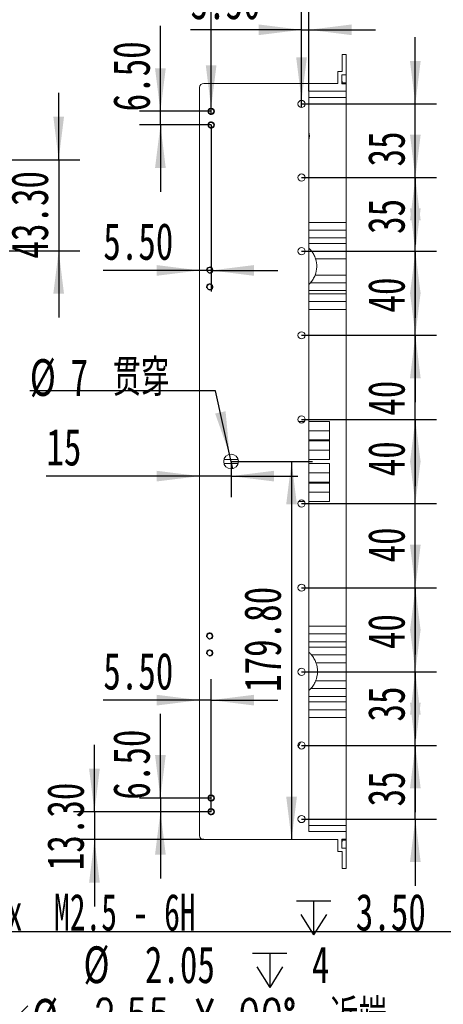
# Model space of a CAD drawing. Header units: millimetres. Extents: x 0 to 658, y -2 to 210.
# Tile 13 of 26: x 133 to 173, y 69 to 162. Entities that reach past the tile are written whole.
import ezdxf

# ---------------------------------------------------------------- set-up
doc = ezdxf.new("R2010")
doc.units = ezdxf.units.MM
doc.layers.add('图框', color=7, linetype='Continuous')
doc.styles.add('SLDTEXTSTYLE0', font='TXT', dxfattribs={"width": 0.7})
doc.styles.add('SLDTEXTSTYLE1', font='TXT', dxfattribs={"width": 0.7, "bigfont": 'bigfont'})
doc.styles.add('SLDTEXTSTYLE4', font='TXT', dxfattribs={"width": 0.628571})
doc.styles.add('SLDTEXTSTYLE5', font='TXT', dxfattribs={"width": 0.623077})
doc.styles.add('SLDTEXTSTYLE6', font='TXT', dxfattribs={"width": 0.616667})
doc.styles.add('SLDTEXTSTYLE7', font='TXT', dxfattribs={"width": 0.65})
doc.dimstyles.new('SLDDIMSTYLE0', dxfattribs={"dimtxt": 3.5, "dimasz": 4.08, "dimexe": 0, "dimexo": 0.0625, "dimgap": 0.875, "dimtad": 2, "dimlfac": 5, "dimrnd": 1e-09, "dimzin": 12, "dimdsep": 46, "dimtxsty": 'SLDTEXTSTYLE0', "dimsah": 1, "dimcen": 0.09, "dimadec": 0, "dimazin": 3, "dimtfac": 1, "dimtofl": 0, "dimtmove": 0, "dimatfit": 3, "dimfxl": 0, "dimfrac": 2, "dimtolj": 1, "dimtzin": 12, "dimarcsym": 0})
doc.dimstyles.new('SLDDIMSTYLE1', dxfattribs={"dimtxt": 3.5, "dimasz": 4.08, "dimexe": 0, "dimexo": 0.0625, "dimgap": 0.875, "dimtad": 0, "dimtih": 1, "dimtoh": 1, "dimdec": 6, "dimlfac": 5, "dimrnd": 1e-09, "dimzin": 12, "dimdsep": 46, "dimtxsty": 'SLDTEXTSTYLE0', "dimblk1": 'NONE', "dimsah": 1, "dimcen": 0, "dimadec": 0, "dimazin": 3, "dimtfac": 1, "dimtmove": 0, "dimatfit": 3, "dimldrblk": 'NONE', "dimfxl": 0, "dimfrac": 2, "dimtolj": 1, "dimtzin": 12, "dimarcsym": 0})
doc.dimstyles.new('SLDDIMSTYLE2', dxfattribs={"dimtxt": 3.5, "dimasz": 4.08, "dimexe": 0, "dimexo": 0.0625, "dimgap": 0.875, "dimtad": 2, "dimlfac": 5, "dimrnd": 1e-09, "dimzin": 12, "dimdsep": 46, "dimtxsty": 'SLDTEXTSTYLE0', "dimsah": 1, "dimcen": 0.09, "dimadec": 0, "dimazin": 3, "dimtfac": 1, "dimtmove": 0, "dimatfit": 0, "dimfxl": 0, "dimfrac": 2, "dimtolj": 1, "dimtzin": 12, "dimarcsym": 0})
doc.dimstyles.new('SLDDIMSTYLE3', dxfattribs={"dimtxt": 3.5, "dimasz": 4.08, "dimexe": 0, "dimexo": 0.0625, "dimgap": 0.875, "dimtad": 2, "dimlfac": 5, "dimrnd": 1e-09, "dimzin": 4, "dimdsep": 46, "dimtxsty": 'SLDTEXTSTYLE0', "dimsah": 1, "dimcen": 0.09, "dimadec": 0, "dimazin": 1, "dimtfac": 1, "dimtmove": 0, "dimatfit": 0, "dimfxl": 0, "dimfrac": 2, "dimtolj": 1, "dimtzin": 12, "dimarcsym": 0})
doc.dimstyles.new('SLDDIMSTYLE6', dxfattribs={"dimtxt": 3.5, "dimasz": 4.08, "dimexe": 0, "dimexo": 0.0625, "dimgap": 0.875, "dimtad": 2, "dimlfac": 5, "dimrnd": 1e-09, "dimzin": 4, "dimdsep": 46, "dimtxsty": 'SLDTEXTSTYLE0', "dimsah": 1, "dimcen": 0.09, "dimadec": 0, "dimazin": 1, "dimtfac": 1, "dimtofl": 0, "dimtmove": 0, "dimatfit": 3, "dimfxl": 0, "dimfrac": 2, "dimtolj": 1, "dimtzin": 12, "dimarcsym": 0})
doc.dimstyles.new('SLDDIMSTYLE7', dxfattribs={"dimtxt": 3.5, "dimasz": 4.08, "dimexe": 0, "dimexo": 0.0625, "dimgap": 0.875, "dimtad": 0, "dimtih": 1, "dimtoh": 1, "dimlfac": 5, "dimrnd": 1e-09, "dimzin": 12, "dimdsep": 46, "dimtxsty": 'SLDTEXTSTYLE0', "dimblk1": 'NONE', "dimsah": 1, "dimcen": 0, "dimadec": 0, "dimazin": 3, "dimtfac": 1, "dimtmove": 0, "dimatfit": 3, "dimldrblk": 'NONE', "dimfxl": 0, "dimfrac": 2, "dimtolj": 1, "dimtzin": 12, "dimarcsym": 0})
doc.dimstyles.new('SLDDIMSTYLE9', dxfattribs={"dimtxt": 3.5, "dimasz": 4.08, "dimexe": 0, "dimexo": 0.0625, "dimgap": 0.875, "dimtad": 0, "dimtih": 1, "dimtoh": 1, "dimlfac": 5, "dimrnd": 1e-09, "dimzin": 4, "dimdsep": 46, "dimtxsty": 'SLDTEXTSTYLE0', "dimblk1": 'NONE', "dimsah": 1, "dimcen": 0, "dimadec": 0, "dimazin": 1, "dimtfac": 1, "dimtmove": 0, "dimatfit": 3, "dimldrblk": 'NONE', "dimfxl": 0, "dimfrac": 2, "dimtolj": 1, "dimtzin": 12, "dimarcsym": 0})

# ---------------------------------------------------------------- blocks, each defined once
blk = doc.blocks.new('SW_SYMBOL_HOLE_DEPTH')
at = {"layer": '图框', "color": 0}
for p, q in [((0, 875), (800, 875)), ((400, 875), (400, 75)), ((100, 555), (400, 75)), ((700, 555), (400, 75))]:
    blk.add_line(p, q, dxfattribs=at)
blk = doc.blocks.new('SW_SYMBOL_HOLE_SINK')
at = {"layer": '图框', "color": 0}
for p, q in [((0, 875), (800, 75)), ((800, 75), (1600, 875))]:
    blk.add_line(p, q, dxfattribs=at)
blk = doc.blocks.new('_D_1')
at = {"layer": '图框'}
for p, q in [((125.18, 98.102), (125.18, 97.592)), ((125.18, 97.592), (125.18, 75.76)), ((125.18, 75.76), (174.225, 75.76))]:
    blk.add_line(p, q, dxfattribs=at)
blk.add_solid([(125.18, 97.592), (124.672, 93.512), (125.688, 93.512)], dxfattribs=at)
at = {"layer": '图框', "xscale": 0.004072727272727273, "yscale": 0.004072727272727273, "zscale": 0.004072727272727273}
for name, p in [('SW_SYMBOL_HOLE_DEPTH', (158.848, 75.119)), ('SW_SYMBOL_HOLE_DEPTH', (154.672, 70.119)), ('SW_SYMBOL_HOLE_SINK', (126.768, 65.119))]:
    blk.add_blockref(name, p, dxfattribs=at)
at = {"layer": '图框', "char_height": 3.5, "attachment_point": 1}
for s, insert, style in [('4 x  M2.5 - 6H', (128.295, 79.344), 'SLDTEXTSTYLE4'), ('3.50', (164.483, 79.344), 'SLDTEXTSTYLE0'), ('%%c', (138.581, 74.344), 'SLDTEXTSTYLE0'), ('2.05', (144.42, 74.344), 'SLDTEXTSTYLE0'), ('4', (160.307, 74.344), 'SLDTEXTSTYLE0'), ('%%c', (133.693, 69.344), 'SLDTEXTSTYLE0'), ('2.55 X 90\\M+1818B, \\M+18BDF\\M+1925B', (139.532, 69.344), 'SLDTEXTSTYLE1')]:
    blk.add_mtext(s, dxfattribs=dict(at, insert=insert, style=style))
blk = doc.blocks.new('_NONE')
blk = doc.blocks.new('_D_7')
at = {"layer": '图框'}
for p, q in [((93.501, 89.696), (93.98, 89.319)), ((93.98, 89.319), (133.093, 58.511)), ((133.093, 58.511), (182.138, 58.511))]:
    blk.add_line(p, q, dxfattribs=at)
blk.add_solid([(93.98, 89.319), (96.871, 86.395), (97.499, 87.193)], dxfattribs=at)
at = {"layer": '图框', "xscale": 0.004072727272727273, "yscale": 0.004072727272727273, "zscale": 0.004072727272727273}
for name, p in [('SW_SYMBOL_HOLE_DEPTH', (168.797, 57.87)), ('SW_SYMBOL_HOLE_DEPTH', (162.585, 52.87)), ('SW_SYMBOL_HOLE_SINK', (134.68, 47.87))]:
    blk.add_blockref(name, p, dxfattribs=at)
at = {"layer": '图框', "char_height": 3.5, "attachment_point": 1}
for s, insert, style in [('12 x  M3 - 6H', (140.282, 62.095), 'SLDTEXTSTYLE5'), ('4', (174.432, 62.095), 'SLDTEXTSTYLE0'), ('%%c', (146.494, 57.095), 'SLDTEXTSTYLE0'), ('2.50', (152.333, 57.095), 'SLDTEXTSTYLE0'), ('4', (168.22, 57.095), 'SLDTEXTSTYLE0'), ('%%c', (141.606, 52.095), 'SLDTEXTSTYLE0'), ('3.05 X 90\\M+1818B, \\M+18BDF\\M+1925B', (147.444, 52.095), 'SLDTEXTSTYLE1')]:
    blk.add_mtext(s, dxfattribs=dict(at, insert=insert, style=style))
blk = doc.blocks.new('_D_14')
at = {"layer": '图框'}
for p, q in [((136.219, 149.147), (136.219, 155.497)), ((124.72, 149.147), (138.219, 149.147)), ((136.219, 149.147), (136.219, 140.487)), ((124.72, 140.487), (138.219, 140.487)), ((136.219, 140.487), (136.219, 134.137))]:
    blk.add_line(p, q, dxfattribs=at)
for points in [[(136.219, 149.147), (136.727, 153.227), (135.711, 153.227)], [(136.219, 140.487), (135.711, 136.407), (136.727, 136.407)]]:
    blk.add_solid(points, dxfattribs=at)
at = {"layer": '图框', "insert": (131.708, 139.74), "char_height": 3.5, "attachment_point": 1, "rotation": 90, "style": 'SLDTEXTSTYLE0'}
blk.add_mtext('43.30', dxfattribs=at)
blk = doc.blocks.new('SW_NOTE_3')
at = {"layer": '图框', "color": 0, "char_height": 4.23333, "attachment_point": 1, "style": 'SLDTEXTSTYLE1'}
for s, insert in [('\\M+18E9A\\M+191CC\\M+19776\\M+18B81\\M+18146\\M+18C83\\M+18CF5\\M+191C5标\\M+18143\\M+19176\\M+191CC\\M+18143', (0.49, 12.572)), ('\\M+18E9A\\M+18D825mm\\M+18143\\M+18E9A\\M+191CC\\M+190B4\\M+19DF0', (0.49, 5.427))]:
    blk.add_mtext(s, dxfattribs=dict(at, insert=insert))
blk = doc.blocks.new('_D_31')
at = {"layer": '图框'}
for p, q in [((150.723, 154.052), (150.723, 189.613)), ((150.723, 189.613), (199.768, 189.613)), ((150.723, 153.442), (150.723, 154.052))]:
    blk.add_line(p, q, dxfattribs=at)
blk.add_solid([(150.723, 154.052), (151.231, 158.132), (150.215, 158.132)], dxfattribs=at)
at = {"layer": '图框', "xscale": 0.004072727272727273, "yscale": 0.004072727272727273, "zscale": 0.004072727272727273}
for name, p in [('SW_SYMBOL_HOLE_DEPTH', (182.353, 188.973)), ('SW_SYMBOL_HOLE_DEPTH', (180.215, 183.973)), ('SW_SYMBOL_HOLE_SINK', (152.31, 178.973))]:
    blk.add_blockref(name, p, dxfattribs=at)
at = {"layer": '图框', "char_height": 3.5, "attachment_point": 1}
for s, insert, style in [('4 x  M3 - 6H', (155.875, 193.198), 'SLDTEXTSTYLE6'), ('5.50', (187.988, 193.198), 'SLDTEXTSTYLE0'), ('%%c', (164.124, 188.198), 'SLDTEXTSTYLE0'), ('2.50', (169.963, 188.198), 'SLDTEXTSTYLE0'), ('6', (185.85, 188.198), 'SLDTEXTSTYLE0'), ('%%c', (159.236, 183.198), 'SLDTEXTSTYLE0'), ('3.05 X 90\\M+1818B, \\M+18BDF\\M+1925B', (165.074, 183.198), 'SLDTEXTSTYLE1')]:
    blk.add_mtext(s, dxfattribs=dict(at, insert=insert, style=style))
blk = doc.blocks.new('_D_32')
at = {"layer": '图框'}
for p, q in [((145.898, 153.747), (145.898, 161.886)), ((150.723, 153.747), (143.898, 153.747)), ((145.898, 152.447), (145.898, 153.747)), ((150.723, 152.447), (143.898, 152.447)), ((145.898, 152.447), (145.898, 146.097))]:
    blk.add_line(p, q, dxfattribs=at)
for points in [[(145.898, 153.747), (146.406, 157.827), (145.39, 157.827)], [(145.898, 152.447), (145.39, 148.367), (146.406, 148.367)]]:
    blk.add_solid(points, dxfattribs=at)
at = {"layer": '图框', "insert": (141.386, 153.739), "char_height": 3.5, "attachment_point": 1, "rotation": 90, "style": 'SLDTEXTSTYLE0'}
blk.add_mtext('6.50', dxfattribs=at)
blk = doc.blocks.new('_D_33')
at = {"layer": '图框'}
for p, q in [((150.723, 152.447), (150.723, 136.615)), ((149.623, 138.615), (140.462, 138.615)), ((150.723, 138.615), (149.623, 138.615)), ((150.723, 138.615), (157.073, 138.615))]:
    blk.add_line(p, q, dxfattribs=at)
for points in [[(149.623, 138.615), (145.543, 139.123), (145.543, 138.107)], [(150.723, 138.615), (154.803, 138.107), (154.803, 139.123)]]:
    blk.add_solid(points, dxfattribs=at)
at = {"layer": '图框', "insert": (140.462, 143.127), "char_height": 3.5, "attachment_point": 1, "style": 'SLDTEXTSTYLE0'}
blk.add_mtext('5.50', dxfattribs=at)
blk = doc.blocks.new('_D_34')
at = {"layer": '图框'}
for p, q in [((150.723, 87.147), (150.723, 99.754)), ((149.623, 97.754), (140.462, 97.754)), ((150.723, 97.754), (149.623, 97.754)), ((150.723, 97.754), (157.073, 97.754))]:
    blk.add_line(p, q, dxfattribs=at)
for points in [[(149.623, 97.754), (145.543, 98.262), (145.543, 97.246)], [(150.723, 97.754), (154.803, 97.246), (154.803, 98.262)]]:
    blk.add_solid(points, dxfattribs=at)
at = {"layer": '图框', "insert": (140.462, 102.266), "char_height": 3.5, "attachment_point": 1, "style": 'SLDTEXTSTYLE0'}
blk.add_mtext('5.50', dxfattribs=at)
blk = doc.blocks.new('_D_35')
at = {"layer": '图框'}
for p, q in [((145.898, 88.447), (145.898, 96.438)), ((150.723, 88.447), (143.898, 88.447)), ((145.898, 88.447), (145.898, 87.147)), ((150.723, 87.147), (143.898, 87.147)), ((145.898, 87.147), (145.898, 80.797))]:
    blk.add_line(p, q, dxfattribs=at)
for points in [[(145.898, 88.447), (146.406, 92.527), (145.39, 92.527)], [(145.898, 87.147), (145.39, 83.067), (146.406, 83.067)]]:
    blk.add_solid(points, dxfattribs=at)
at = {"layer": '图框', "insert": (141.386, 88.29), "char_height": 3.5, "attachment_point": 1, "rotation": 90, "style": 'SLDTEXTSTYLE0'}
blk.add_mtext('6.50', dxfattribs=at)
blk = doc.blocks.new('_D_36')
at = {"layer": '图框'}
for p, q in [((139.623, 87.147), (139.623, 93.497)), ((150.723, 87.147), (137.623, 87.147)), ((139.623, 87.147), (139.623, 84.487)), ((150.023, 84.487), (137.623, 84.487)), ((139.623, 84.487), (139.623, 78.137))]:
    blk.add_line(p, q, dxfattribs=at)
for points in [[(139.623, 87.147), (140.131, 91.227), (139.115, 91.227)], [(139.623, 84.487), (139.115, 80.407), (140.131, 80.407)]]:
    blk.add_solid(points, dxfattribs=at)
at = {"layer": '图框', "insert": (135.111, 81.577), "char_height": 3.5, "attachment_point": 1, "rotation": 90, "style": 'SLDTEXTSTYLE0'}
blk.add_mtext('13.30', dxfattribs=at)
blk = doc.blocks.new('_D_37')
at = {"layer": '图框'}
for p, q in [((159.323, 154.787), (159.323, 167.844)), ((159.323, 167.844), (194.925, 167.844)), ((159.323, 154.107), (159.323, 154.787))]:
    blk.add_line(p, q, dxfattribs=at)
blk.add_solid([(159.323, 154.787), (159.831, 158.867), (158.815, 158.867)], dxfattribs=at)
at = {"layer": '图框', "xscale": 0.004072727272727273, "yscale": 0.004072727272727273, "zscale": 0.004072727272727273}
blk.add_blockref('SW_SYMBOL_HOLE_DEPTH', (187.185, 167.203), dxfattribs=at)
at = {"layer": '图框', "char_height": 3.5, "attachment_point": 1}
for s, insert, style in [('10 x', (160.91, 171.428), 'SLDTEXTSTYLE7'), ('%%c', (171.095, 171.428), 'SLDTEXTSTYLE0'), ('3.40', (176.933, 171.428), 'SLDTEXTSTYLE0'), ('7', (192.82, 171.428), 'SLDTEXTSTYLE0')]:
    blk.add_mtext(s, dxfattribs=dict(at, insert=insert, style=style))
blk = doc.blocks.new('_D_38')
at = {"layer": '图框'}
for p, q in [((170.149, 154.447), (170.149, 160.797)), ((159.323, 154.447), (172.149, 154.447)), ((170.149, 147.447), (170.149, 154.447)), ((159.323, 147.447), (172.149, 147.447)), ((170.149, 147.447), (170.149, 141.097))]:
    blk.add_line(p, q, dxfattribs=at)
for points in [[(170.149, 154.447), (170.657, 158.527), (169.641, 158.527)], [(170.149, 147.447), (169.641, 143.367), (170.657, 143.367)]]:
    blk.add_solid(points, dxfattribs=at)
at = {"layer": '图框', "insert": (165.637, 148.5), "char_height": 3.5, "attachment_point": 1, "rotation": 90, "style": 'SLDTEXTSTYLE0'}
blk.add_mtext('35', dxfattribs=at)
blk = doc.blocks.new('_D_39')
at = {"layer": '图框'}
for p, q in [((170.149, 147.447), (170.149, 153.797)), ((159.323, 147.447), (172.149, 147.447)), ((170.149, 140.447), (170.149, 147.447)), ((159.323, 140.447), (172.149, 140.447)), ((170.149, 140.447), (170.149, 134.097))]:
    blk.add_line(p, q, dxfattribs=at)
for points in [[(170.149, 147.447), (170.657, 151.527), (169.641, 151.527)], [(170.149, 140.447), (169.641, 136.367), (170.657, 136.367)]]:
    blk.add_solid(points, dxfattribs=at)
at = {"layer": '图框', "insert": (165.637, 142.087), "char_height": 3.5, "attachment_point": 1, "rotation": 90, "style": 'SLDTEXTSTYLE0'}
blk.add_mtext('35', dxfattribs=at)
blk = doc.blocks.new('_D_40')
at = {"layer": '图框'}
for p, q in [((170.149, 140.447), (170.149, 146.797)), ((159.323, 140.447), (172.149, 140.447)), ((170.149, 132.447), (170.149, 140.447)), ((159.323, 132.447), (172.149, 132.447)), ((170.149, 132.447), (170.149, 126.097))]:
    blk.add_line(p, q, dxfattribs=at)
for points in [[(170.149, 140.447), (170.657, 144.527), (169.641, 144.527)], [(170.149, 132.447), (169.641, 128.367), (170.657, 128.367)]]:
    blk.add_solid(points, dxfattribs=at)
at = {"layer": '图框', "insert": (165.637, 134.609), "char_height": 3.5, "attachment_point": 1, "rotation": 90, "style": 'SLDTEXTSTYLE0'}
blk.add_mtext('40', dxfattribs=at)
blk = doc.blocks.new('_D_41')
at = {"layer": '图框'}
for p, q in [((170.149, 132.447), (170.149, 138.797)), ((159.323, 132.447), (172.149, 132.447)), ((170.149, 124.447), (170.149, 132.447)), ((159.323, 124.447), (172.149, 124.447)), ((170.149, 124.447), (170.149, 118.097))]:
    blk.add_line(p, q, dxfattribs=at)
for points in [[(170.149, 132.447), (170.657, 136.527), (169.641, 136.527)], [(170.149, 124.447), (169.641, 120.367), (170.657, 120.367)]]:
    blk.add_solid(points, dxfattribs=at)
at = {"layer": '图框', "insert": (165.637, 124.797), "char_height": 3.5, "attachment_point": 1, "rotation": 90, "style": 'SLDTEXTSTYLE0'}
blk.add_mtext('40', dxfattribs=at)
blk = doc.blocks.new('_D_42')
at = {"layer": '图框'}
for p, q in [((159.323, 124.447), (172.149, 124.447)), ((170.149, 116.447), (170.149, 124.447)), ((159.323, 116.447), (172.149, 116.447))]:
    blk.add_line(p, q, dxfattribs=at)
for points in [[(170.149, 124.447), (169.641, 120.367), (170.657, 120.367)], [(170.149, 116.447), (170.657, 120.527), (169.641, 120.527)]]:
    blk.add_solid(points, dxfattribs=at)
at = {"layer": '图框', "insert": (165.637, 119.04), "char_height": 3.5, "attachment_point": 1, "rotation": 90, "style": 'SLDTEXTSTYLE0'}
blk.add_mtext('40', dxfattribs=at)
blk = doc.blocks.new('_D_43')
at = {"layer": '图框'}
for p, q in [((170.149, 116.447), (170.149, 122.797)), ((159.323, 116.447), (172.149, 116.447)), ((170.149, 108.447), (170.149, 116.447)), ((159.323, 108.447), (172.149, 108.447)), ((170.149, 108.447), (170.149, 102.097))]:
    blk.add_line(p, q, dxfattribs=at)
for points in [[(170.149, 116.447), (170.657, 120.527), (169.641, 120.527)], [(170.149, 108.447), (169.641, 104.367), (170.657, 104.367)]]:
    blk.add_solid(points, dxfattribs=at)
at = {"layer": '图框', "insert": (165.637, 110.84), "char_height": 3.5, "attachment_point": 1, "rotation": 90, "style": 'SLDTEXTSTYLE0'}
blk.add_mtext('40', dxfattribs=at)
blk = doc.blocks.new('_D_44')
at = {"layer": '图框'}
for p, q in [((170.149, 108.447), (170.149, 114.797)), ((159.323, 108.447), (172.149, 108.447)), ((170.149, 100.447), (170.149, 108.447)), ((159.323, 100.447), (172.149, 100.447)), ((170.149, 100.447), (170.149, 94.097))]:
    blk.add_line(p, q, dxfattribs=at)
for points in [[(170.149, 108.447), (170.657, 112.527), (169.641, 112.527)], [(170.149, 100.447), (169.641, 96.367), (170.657, 96.367)]]:
    blk.add_solid(points, dxfattribs=at)
at = {"layer": '图框', "insert": (165.637, 102.601), "char_height": 3.5, "attachment_point": 1, "rotation": 90, "style": 'SLDTEXTSTYLE0'}
blk.add_mtext('40', dxfattribs=at)
blk = doc.blocks.new('_D_45')
at = {"layer": '图框'}
for p, q in [((159.323, 154.447), (159.323, 163.499)), ((160.023, 155.647), (160.023, 163.499)), ((159.323, 161.499), (148.773, 161.499)), ((159.323, 161.499), (160.023, 161.499)), ((160.023, 161.499), (166.373, 161.499))]:
    blk.add_line(p, q, dxfattribs=at)
for points in [[(159.323, 161.499), (155.243, 162.007), (155.243, 160.991)], [(160.023, 161.499), (164.103, 160.991), (164.103, 162.007)]]:
    blk.add_solid(points, dxfattribs=at)
at = {"layer": '图框', "insert": (148.773, 166.011), "char_height": 3.5, "attachment_point": 1, "style": 'SLDTEXTSTYLE0'}
blk.add_mtext('3.50', dxfattribs=at)
blk = doc.blocks.new('_D_46')
at = {"layer": '图框'}
for p, q in [((170.149, 100.447), (170.149, 106.797)), ((159.323, 100.447), (172.149, 100.447)), ((170.149, 93.447), (170.149, 100.447)), ((159.323, 93.447), (172.149, 93.447)), ((170.149, 93.447), (170.149, 87.097))]:
    blk.add_line(p, q, dxfattribs=at)
for points in [[(170.149, 100.447), (170.657, 104.527), (169.641, 104.527)], [(170.149, 93.447), (169.641, 89.367), (170.657, 89.367)]]:
    blk.add_solid(points, dxfattribs=at)
at = {"layer": '图框', "insert": (165.637, 95.717), "char_height": 3.5, "attachment_point": 1, "rotation": 90, "style": 'SLDTEXTSTYLE0'}
blk.add_mtext('35', dxfattribs=at)
blk = doc.blocks.new('_D_47')
at = {"layer": '图框'}
for p, q in [((170.149, 93.447), (170.149, 99.797)), ((159.323, 93.447), (172.149, 93.447)), ((170.149, 86.447), (170.149, 93.447)), ((159.323, 86.447), (172.149, 86.447)), ((170.149, 86.447), (170.149, 80.097))]:
    blk.add_line(p, q, dxfattribs=at)
for points in [[(170.149, 93.447), (170.657, 97.527), (169.641, 97.527)], [(170.149, 86.447), (169.641, 82.367), (170.657, 82.367)]]:
    blk.add_solid(points, dxfattribs=at)
at = {"layer": '图框', "insert": (165.637, 87.646), "char_height": 3.5, "attachment_point": 1, "rotation": 90, "style": 'SLDTEXTSTYLE0'}
blk.add_mtext('35', dxfattribs=at)
blk = doc.blocks.new('_D_48')
at = {"layer": '图框'}
for p, q in [((151.153, 127.174), (133.475, 127.174)), ((152.474, 121.131), (151.153, 127.174)), ((152.772, 119.764), (152.474, 121.131))]:
    blk.add_line(p, q, dxfattribs=at)
blk.add_solid([(152.474, 121.131), (152.099, 125.226), (151.106, 125.009)], dxfattribs=at)
at = {"layer": '图框', "char_height": 3.5, "attachment_point": 1}
for s, insert, style in [('%%c', (133.475, 130.185), 'SLDTEXTSTYLE0'), ('7', (137.345, 130.185), 'SLDTEXTSTYLE0'), ('贯\\M+190FA', (141.35, 130.185), 'SLDTEXTSTYLE1')]:
    blk.add_mtext(s, dxfattribs=dict(at, insert=insert, style=style))
blk = doc.blocks.new('_D_49')
at = {"layer": '图框'}
for p, q in [((152.623, 120.447), (152.623, 117.056)), ((149.623, 119.056), (135.045, 119.056)), ((152.623, 119.056), (149.623, 119.056)), ((152.623, 119.056), (158.973, 119.056))]:
    blk.add_line(p, q, dxfattribs=at)
for points in [[(149.623, 119.056), (145.543, 119.564), (145.543, 118.548)], [(152.623, 119.056), (156.703, 118.548), (156.703, 119.564)]]:
    blk.add_solid(points, dxfattribs=at)
at = {"layer": '图框', "insert": (135.045, 123.568), "char_height": 3.5, "attachment_point": 1, "style": 'SLDTEXTSTYLE0'}
blk.add_mtext('15', dxfattribs=at)
blk = doc.blocks.new('_D_50')
at = {"layer": '图框'}
for p, q in [((152.623, 120.447), (160.374, 120.447)), ((158.374, 120.447), (158.374, 84.487))]:
    blk.add_line(p, q, dxfattribs=at)
for points in [[(158.374, 120.447), (157.866, 116.367), (158.882, 116.367)], [(158.374, 84.487), (158.882, 88.567), (157.866, 88.567)]]:
    blk.add_solid(points, dxfattribs=at)
at = {"layer": '图框', "insert": (153.862, 98.528), "char_height": 3.5, "attachment_point": 1, "rotation": 90, "style": 'SLDTEXTSTYLE0'}
blk.add_mtext('179.80', dxfattribs=at)

msp = doc.modelspace()

# ---------------------------------------------------------------- linework, layer by layer
at = {"color": 7, "linetype": 'Continuous', "lineweight": 15}
for p, q in [((163.18299107, 159.14742932), (163.18299107, 157.54742906)), ((163.18299107, 159.14742932), (163.58299109, 159.14742932)), ((163.58299109, 159.14742932), (163.58299109, 157.20742927)), ((162.78299105, 156.40742914), (162.78299105, 157.54742906)), ((162.78299105, 157.54742906), (163.18299107, 157.54742906)), ((150.02299103, 156.40742914), (162.78299105, 156.40742914)), ((163.14299109, 157.20742927), (163.58299109, 157.20742927)), ((163.14299109, 157.20742927), (163.14299109, 156.34742812)), ((163.18299107, 156.62063346), (163.14299109, 156.62063346)), ((163.18299107, 156.34742812), (163.18299107, 156.62063346)), ((163.18299107, 156.44742832), (163.58299109, 156.44742832)), ((163.58299109, 156.44742832), (163.58299109, 157.20742927)), ((163.58299109, 156.34742812), (163.58299109, 156.44742832)), ((149.62299171, 84.88742993), (149.62299171, 156.00742833)), ((160.02299118, 155.64742819), (160.02299118, 85.24743006)), ((163.58299109, 155.64742819), (160.02299118, 155.64742819)), ((163.14299109, 156.34742812), (163.58299109, 156.34742812)), ((163.58299109, 156.34742812), (163.58299109, 155.64742819)), ((163.58299109, 155.64742819), (163.58299109, 155.04742847)), ((163.58299109, 143.18038099), (163.58299109, 155.04742847)), ((163.58299109, 143.18038099), (163.58299109, 142.4471688)), ((163.58299109, 142.4471688), (163.58299109, 141.7139566)), ((163.58299109, 141.18090053), (163.58299109, 141.7139566)), ((163.58299109, 140.44768843), (160.27991104, 140.44768843)), ((163.58299109, 141.18090053), (163.58299109, 140.44768843)), ((163.58299109, 140.44768843), (163.58299109, 139.7144763)), ((163.58299109, 139.7144763), (160.66410321, 139.7144763)), ((163.58299109, 138.18038092), (163.58299109, 139.7144763)), ((160.62264836, 138.18038092), (163.58299109, 138.18038092)), ((163.58299109, 138.18038092), (163.58299109, 137.44716872)), ((160.02299118, 137.29082015), (160.18028709, 137.44716872)), ((160.18028709, 137.44716872), (163.58299109, 137.44716872)), ((163.58299109, 137.44716872), (163.58299109, 136.71395671)), ((163.58299109, 136.38090049), (163.58299109, 136.71395671)), ((163.58299109, 136.38090049), (163.58299109, 135.64768829)), ((163.58299109, 135.64768829), (163.58299109, 134.91447628)), ((163.58299109, 104.78038178), (163.58299109, 134.91447628)), ((161.98299102, 124.24742863), (161.98299102, 123.37016002)), ((161.98299102, 123.37016002), (161.98299102, 122.49289141)), ((161.98299102, 122.40196601), (161.98299102, 122.49289141)), ((161.98299102, 122.40196601), (161.98299102, 121.5246974)), ((161.98299102, 121.5246974), (161.98299102, 120.64742879)), ((161.98299102, 120.24742798), (161.98299102, 119.37016085)), ((161.98299102, 119.37016085), (161.98299102, 118.49289224)), ((161.98299102, 118.40196536), (161.98299102, 118.49289224)), ((161.98299102, 118.40196536), (161.98299102, 117.52469674)), ((161.98299102, 117.52469674), (161.98299102, 116.64742813)), ((163.58299109, 104.78038178), (163.58299109, 104.04717014)), ((163.58299109, 104.04717014), (163.58299109, 103.31395552)), ((163.58299109, 102.78089926), (163.58299109, 103.31395552)), ((163.58299109, 102.78089926), (163.58299109, 102.04768763)), ((163.58299109, 102.04768763), (160.2728531, 102.04768763)), ((163.58299109, 101.31447599), (160.69728046, 101.31447599)), ((163.58299109, 102.04768763), (163.58299109, 101.31447599)), ((163.58299109, 99.58038018), (163.58299109, 101.31447599)), ((160.66657401, 99.58038018), (163.58299109, 99.58038018)), ((163.58299109, 99.58038018), (163.58299109, 98.84716854)), ((160.02299118, 98.67562935), (160.20230207, 98.84716854)), ((160.20230207, 98.84716854), (163.58299109, 98.84716854)), ((163.58299109, 98.84716854), (163.58299109, 98.11395691)), ((163.58299109, 97.58090065), (163.58299109, 98.11395691)), ((163.58299109, 97.58090065), (163.58299109, 96.84768901)), ((163.58299109, 96.84768901), (163.58299109, 96.11447737)), ((163.58299109, 85.8474283), (163.58299109, 96.11447737)), ((160.02299118, 85.24743006), (163.58299109, 85.24743006)), ((163.58299109, 85.8474283), (163.58299109, 85.24743006)), ((163.58299109, 85.24743006), (163.58299109, 84.54742715)), ((150.02299103, 84.48742912), (162.78299105, 84.48742912)), ((162.78299105, 83.34743068), (162.78299105, 84.48742912)), ((163.14299109, 84.54742715), (163.58299109, 84.54742715)), ((163.14299109, 84.54742715), (163.14299109, 83.6874275)), ((163.14299109, 84.2742233), (163.18299107, 84.2742233)), ((163.18299107, 84.2742233), (163.18299107, 84.54742715)), ((163.18299107, 84.44742844), (163.58299109, 84.44742844)), ((163.58299109, 84.44742844), (163.58299109, 84.54742715)), ((163.58299109, 83.6874275), (163.58299109, 84.44742844)), ((162.78299105, 83.34743068), (163.18299107, 83.34743068)), ((163.14299109, 83.6874275), (163.58299109, 83.6874275)), ((163.18299107, 83.34743068), (163.18299107, 81.74742744)), ((163.58299109, 83.6874275), (163.58299109, 81.74742744)), ((163.18299107, 81.74742744), (163.58299109, 81.74742744))]:
    msp.add_line(p, q, dxfattribs=at)
at = {"color": 8, "linetype": 'Continuous', "lineweight": 15}
for p, q in [((163.58299109, 155.04742847), (160.02299118, 155.04742847)), ((160.02299118, 143.18038099), (163.58299109, 143.18038099)), ((160.02299118, 142.4471688), (163.58299109, 142.4471688)), ((163.58299109, 141.7139566), (160.02299118, 141.7139566)), ((160.02299118, 141.18090053), (163.58299109, 141.18090053)), ((163.58299109, 136.71395671), (160.02299118, 136.71395671)), ((160.02299118, 136.38090049), (163.58299109, 136.38090049)), ((163.58299109, 135.64768829), (160.02299118, 135.64768829)), ((163.58299109, 134.91447628), (160.02299118, 134.91447628)), ((159.04803651, 124.24742863), (159.59794561, 124.24742863)), ((160.02299118, 124.24742863), (161.98299102, 124.24742863)), ((160.02299118, 123.37016002), (161.98299102, 123.37016002)), ((161.98299102, 122.49289141), (160.02299118, 122.49289141)), ((160.02299118, 122.40196601), (161.98299102, 122.40196601)), ((161.98299102, 121.5246974), (160.02299118, 121.5246974)), ((153.29381156, 120.64742879), (151.95217061, 120.64742879)), ((151.95217061, 120.24742798), (153.29381156, 120.24742798)), ((161.98299102, 120.64742879), (160.02299118, 120.64742879)), ((160.02299118, 120.24742798), (161.98299102, 120.24742798)), ((160.02299118, 119.37016085), (161.98299102, 119.37016085)), ((161.98299102, 118.49289224), (160.02299118, 118.49289224)), ((160.02299118, 118.40196536), (161.98299102, 118.40196536)), ((161.98299102, 117.52469674), (160.02299118, 117.52469674)), ((159.59794561, 116.64742813), (159.04803651, 116.64742813)), ((161.98299102, 116.64742813), (160.02299118, 116.64742813)), ((160.02299118, 104.78038178), (163.58299109, 104.78038178)), ((160.02299118, 104.04717014), (163.58299109, 104.04717014)), ((163.58299109, 103.31395552), (160.02299118, 103.31395552)), ((160.02299118, 102.78089926), (163.58299109, 102.78089926)), ((163.58299109, 98.11395691), (160.02299118, 98.11395691)), ((160.02299118, 97.58090065), (163.58299109, 97.58090065)), ((163.58299109, 96.84768901), (160.02299118, 96.84768901)), ((163.58299109, 96.11447737), (160.02299118, 96.11447737)), ((160.02299118, 85.8474283), (163.58299109, 85.8474283))]:
    msp.add_line(p, q, dxfattribs=at)
at = {"color": 7, "linetype": 'Continuous', "lineweight": 15}
for centre, radius in [((159.32299109, 154.44742861), 0.34), ((150.72299109, 153.74742861), 0.305), ((150.72299109, 153.74742861), 0.25), ((150.72299109, 152.44742861), 0.305), ((150.72299109, 152.44742861), 0.25), ((159.32299109, 147.44742861), 0.34), ((159.32299109, 140.44742861), 0.34), ((150.58299109, 138.64742861), 0.25), ((150.58299109, 137.04742861), 0.25), ((159.32299109, 132.44742861), 0.34), ((159.32299109, 124.44742861), 0.34), ((152.62299109, 120.44742861), 0.7), ((159.32299109, 116.44742861), 0.34), ((159.32299109, 108.44742861), 0.34), ((150.58299109, 103.84742861), 0.25), ((150.58299109, 102.24742861), 0.25), ((159.32299109, 100.44742861), 0.34), ((159.32299109, 93.44742861), 0.34), ((150.72299109, 88.44742861), 0.305), ((150.72299109, 88.44742861), 0.25), ((150.72299109, 87.14742861), 0.305), ((150.72299109, 87.14742861), 0.25), ((159.32299109, 86.44742861), 0.34)]:
    msp.add_circle(centre, radius, dxfattribs=at)
for centre, radius, start, end in [((150.02299109, 156.00742861), 0.4, 90, 180), ((158.42299109, 151.40742861), 1.65, 345.8588897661, 14.1411102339), ((158.42299109, 139.00742861), 2.35, 339.3942742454, 17.5099465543), ((158.42299109, 100.48742861), 2.42, 337.9872383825, 19.9838493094), ((158.42299109, 93.88742861), 0.8, 316.3645074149, 351.5285019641), ((150.02299109, 84.88742861), 0.4, 180, 270)]:
    msp.add_arc(centre, radius, start, end, dxfattribs=at)
at = {"color": 7, "linetype": 'Continuous', "lineweight": 0}
for centre in [(150.72299109, 153.74742861), (150.72299109, 152.44742861), (150.58299109, 138.64742861), (150.58299109, 137.04742861), (150.58299109, 103.84742861), (150.58299109, 102.24742861), (150.72299109, 88.44742861), (150.72299109, 87.14742861)]:
    msp.add_arc(centre, 0.3, 255, 195, dxfattribs=at)
at = {"color": 7, "linetype": 'Continuous', "lineweight": 15}
for points, knots in [([(160.27991104, 140.44768843), (160.21765654, 140.53097362), (160.14701324, 140.62548148), (160.03615539, 140.7123316), (160.02299118, 140.72264493)], [0, 0, 0, 0, 0.881251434, 1, 1, 1, 1]), ([(160.66410322, 139.7144763), (160.64105787, 139.78752258), (160.61492953, 139.85794616), (160.5570856, 139.99414783), (160.52499439, 140.0605492), (160.45800863, 140.18479195), (160.42309243, 140.24287985), (160.35156555, 140.35180419), (160.31509504, 140.40232585), (160.27991104, 140.44768841)], [0, 0, 0, 0, 0.25, 0.25, 0.5, 0.5, 0.75, 0.75, 1, 1, 1, 1]), ([(160.18028712, 137.4471688), (160.22081121, 137.49281044), (160.26175462, 137.54250234), (160.34284346, 137.65051035), (160.38335287, 137.70944662), (160.45976937, 137.83298842), (160.49591601, 137.89780027), (160.56337221, 138.03425779), (160.59489381, 138.10656353), (160.62264836, 138.18038091)], [0, 0, 0, 0, 0.25, 0.25, 0.5, 0.5, 0.75, 0.75, 1, 1, 1, 1]), ([(160.2728531, 102.04768763), (160.20535348, 102.13211949), (160.13502051, 102.22009546), (160.0273295, 102.29780818), (160.02299118, 102.30093882)], [0, 0, 0, 0, 0.9597151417, 1, 1, 1, 1]), ([(160.69728046, 101.3144763), (160.67059662, 101.38785388), (160.64091923, 101.45845306), (160.5761157, 101.59474434), (160.54059161, 101.66104671), (160.46686911, 101.78518591), (160.42869522, 101.84316409), (160.35080251, 101.95180933), (160.3111058, 102.00233553), (160.27285307, 102.04768841)], [0, 0, 0, 0, 0.25, 0.25, 0.5, 0.5, 0.75, 0.75, 1, 1, 1, 1]), ([(160.20230213, 98.8471688), (160.2444155, 98.89285228), (160.28699196, 98.94256592), (160.37146122, 99.05056949), (160.41372708, 99.10946513), (160.49375978, 99.23294459), (160.53177002, 99.29773271), (160.60311268, 99.4341505), (160.63668543, 99.50645141), (160.66657405, 99.58038091)], [0, 0, 0, 0, 0.25, 0.25, 0.5, 0.5, 0.75, 0.75, 1, 1, 1, 1])]:
    msp.add_open_spline(points, degree=3, knots=knots, dxfattribs=at)

# ---------------------------------------------------------------- block references
at = {"layer": '图框'}
msp.add_blockref('SW_NOTE_3', (55.04913295, 68.83249804), dxfattribs=at)

# ---------------------------------------------------------------- dimensions: what is measured, and where the dimension line sits
for p1, p2, text, picture, middle in [((150.72299109, 153.44242861), (150.72299109, 154.05242861), '4 x  M3 - 6H {\\fGDT;x} 5.50\\P%%c 2.50 {\\fGDT;x} 6\\P{\\fGDT;w}%%c 3.05 X 90°, 近端', '_D_31', (176.03928085, 186.1861978)), ((125.18035524, 98.10242861), (125.18035524, 97.59242861), '4 x  M2.5 - 6H {\\fGDT;x} 3.50\\P%%c 2.05 {\\fGDT;x} 4\\P{\\fGDT;w}%%c 2.55 X 90°, 近端', '_D_1', (150.496645, 72.33268316)), ((93.50075541, 89.69615306), (93.97995507, 89.31870415), '12 x  M3 - 6H {\\fGDT;x} 4\\P%%c 2.50 {\\fGDT;x} 4\\P{\\fGDT;w}%%c 3.05 X 90°, 近端', '_D_7', (158.40915902, 55.08357956))]:
    dim = msp.add_diameter_dim_2p(p1=p1, p2=p2, text=text, dimstyle='SLDDIMSTYLE1', override={"dimpost": '<>'}, dxfattribs=at)
    dim.commit()
    dim.dimension.update_dxf_attribs({"geometry": picture, "text_midpoint": middle, "dimtype": 163})
for p1, p2, text, dimstyle, picture, middle in [((159.32299109, 154.10742861), (159.32299109, 154.78742861), '10 x <> {\\fGDT;x} 7\\P', 'SLDDIMSTYLE9', '_D_37', (177.91781966, 169.41659066)), ((152.77240908, 119.76356147), (152.47357311, 121.13129575), '<> 贯穿', 'SLDDIMSTYLE7', '_D_48', (141.52032934, 128.46037687))]:
    dim = msp.add_diameter_dim_2p(p1=p1, p2=p2, text=text, dimstyle=dimstyle, dxfattribs=at)
    dim.commit()
    dim.dimension.update_dxf_attribs({"geometry": picture, "text_midpoint": middle, "dimtype": 163})
for base, p1, p2, dimstyle, picture, middle in [((160.02299109, 161.4993361), (159.32299109, 154.44742861), (160.02299109, 155.64742861), 'SLDDIMSTYLE3', '_D_45', (152.84697494, 161.4993361)), ((149.62299109, 138.61529425), (150.72299109, 152.44742861), (149.62299109, 156.00742861), 'SLDDIMSTYLE3', '_D_33', (144.53575261, 138.61529425)), ((149.62299109, 119.0558467), (152.62299109, 120.44742861), (149.62299109, 84.88742861), 'SLDDIMSTYLE2', '_D_49', (137.08197518, 119.0558467)), ((149.62299109, 97.7539857), (150.72299109, 87.14742861), (149.62299109, 84.88742861), 'SLDDIMSTYLE3', '_D_34', (144.53575261, 97.7539857))]:
    dim = msp.add_linear_dim(base=base, p1=p1, p2=p2, dimstyle=dimstyle, dxfattribs=at)
    dim.commit()
    dim.dimension.update_dxf_attribs({"geometry": picture, "text_midpoint": middle, "dimtype": 160})
for base, p1, p2, dimstyle, picture, middle in [((145.89779003, 153.74742861), (150.72299109, 152.44742861), (150.72299109, 153.74742861), 'SLDDIMSTYLE3', '_D_32', (145.89779003, 157.81241846)), ((170.14918085, 154.44742861), (159.32299109, 147.44742861), (159.32299109, 154.44742861), 'SLDDIMSTYLE2', '_D_38', (170.14918085, 150.53660712)), ((136.21925593, 140.48742861), (124.72035524, 149.14742861), (124.72035524, 140.48742861), 'SLDDIMSTYLE3', '_D_14', (136.21925593, 144.83175413)), ((170.14918085, 147.44742861), (159.32299109, 140.44742861), (159.32299109, 147.44742861), 'SLDDIMSTYLE2', '_D_39', (170.14918085, 144.12414228)), ((170.14918085, 140.44742861), (159.32299109, 132.44742861), (159.32299109, 140.44742861), 'SLDDIMSTYLE2', '_D_40', (170.14918085, 136.6454212)), ((170.14918085, 132.44742861), (159.32299109, 124.44742861), (159.32299109, 132.44742861), 'SLDDIMSTYLE2', '_D_41', (170.14918085, 126.83407693)), ((170.14918085, 124.44742861), (159.32299109, 116.44742861), (159.32299109, 124.44742861), 'SLDDIMSTYLE0', '_D_42', (170.14918085, 121.07652992)), ((170.14918085, 116.44742861), (159.32299109, 108.44742861), (159.32299109, 116.44742861), 'SLDDIMSTYLE2', '_D_43', (170.14918085, 112.87682521)), ((158.37362188, 84.48742861), (152.62299109, 120.44742861), (162.78299109, 84.48742861), 'SLDDIMSTYLE6', '_D_50', (158.37362188, 104.63800918)), ((170.14918085, 108.44742861), (159.32299109, 100.44742861), (159.32299109, 108.44742861), 'SLDDIMSTYLE2', '_D_44', (170.14918085, 104.63800918)), ((170.14918085, 100.44742861), (159.32299109, 93.44742861), (159.32299109, 100.44742861), 'SLDDIMSTYLE2', '_D_46', (170.14918085, 97.7539857)), ((170.14918085, 93.44742861), (159.32299109, 86.44742861), (159.32299109, 93.44742861), 'SLDDIMSTYLE2', '_D_47', (170.14918085, 89.68310253)), ((145.89779003, 87.14742861), (150.72299109, 88.44742861), (150.72299109, 87.14742861), 'SLDDIMSTYLE3', '_D_35', (145.89779003, 92.3640543)), ((139.62299109, 84.48742861), (150.72299109, 87.14742861), (150.02299109, 84.48742861), 'SLDDIMSTYLE3', '_D_36', (139.62299109, 86.66880643))]:
    dim = msp.add_linear_dim(base=base, p1=p1, p2=p2, angle=90, dimstyle=dimstyle, dxfattribs=at)
    dim.commit()
    dim.dimension.update_dxf_attribs({"geometry": picture, "text_midpoint": middle, "dimtype": 160})

doc.saveas('drawing.dxf')
